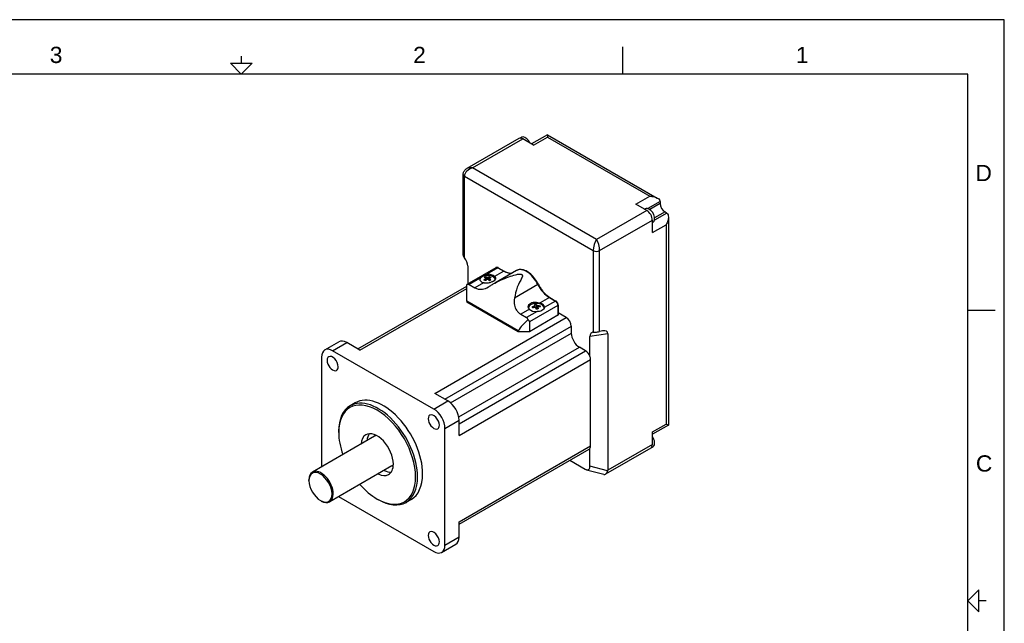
# Model space of a CAD drawing. Extents: x 0 to 21, y 0 to 16.
# Tile 4 of 4: x 7.5 to 21, y 7.7 to 16. Entities that reach past the tile are written whole.
import ezdxf

# ---------------------------------------------------------------- set-up
doc = ezdxf.new("R2010")
doc.units = 0
doc.header["$MEASUREMENT"] = 0
for name, color, linetype in [('CONTINUOUS', 7, 'CONTINUOUS'), ('TANGENT_EDGES', 7, 'CONTINUOUS'), ('VISIBLE', 7, 'CONTINUOUS')]:
    doc.layers.add(name, color=color, linetype=linetype)

# ---------------------------------------------------------------- blocks, each defined once
blk = doc.blocks.new('BLOCK0')
at = {"layer": 'CONTINUOUS'}
for p, q in [((21, 16), (0, 16)), ((21, 0), (21, 16)), ((15.75, 15.25), (15.75, 15.625)), ((10.5, 15.5), (10.5, 15.4)), ((20.5, 15.25), (0.5, 15.25)), ((20.5, 0.75), (20.5, 15.25)), ((20.5, 12), (20.875, 12)), ((20.75, 8), (20.65, 8))]:
    blk.add_line(p, q, dxfattribs=at)
for points in [[(10.35, 15.4), (10.65, 15.4), (10.5, 15.25), (10.5, 15.25), (10.35, 15.4)], [(20.65, 7.85), (20.65, 8.15), (20.5, 8), (20.5, 8), (20.65, 7.85)]]:
    blk.add_lwpolyline(points, dxfattribs=at)
at = {"layer": 'CONTINUOUS', "char_height": 0.22404, "attachment_point": 4}
for s, insert in [('{\\fArial|b0|i0|c0|p0;\\C7;3}{\\fArial|b0|i0|c0|p0;\\C7;}', (7.865, 15.514)), ('{\\fArial|b0|i0|c0|p0;\\C7;2}{\\fArial|b0|i0|c0|p0;\\C7;}', (12.865, 15.514)), ('{\\fArial|b0|i0|c0|p0;\\C7;1}{\\fArial|b0|i0|c0|p0;\\C7;}', (18.132, 15.514)), ('{\\fArial|b0|i0|c0|p0;\\C7;D}{\\fArial|b0|i0|c0|p0;\\C7;}', (20.603, 13.889)), ('{\\fArial|b0|i0|c0|p0;\\C7;C}{\\fArial|b0|i0|c0|p0;\\C7;}', (20.609, 9.889))]:
    blk.add_mtext(s, dxfattribs=dict(at, insert=insert))

msp = doc.modelspace()

# ---------------------------------------------------------------- linework, layer by layer
at = {"layer": 'TANGENT_EDGES'}
for p, q in [((14.523, 14.273), (14.712, 14.382)), ((14.712, 14.382), (16.12, 13.569)), ((13.682, 13.959), (14.374, 14.358)), ((15.387, 12.975), (13.682, 13.959)), ((13.572, 13.844), (15.343, 12.821)), ((13.572, 12.72), (13.572, 13.844)), ((15.931, 13.46), (16.12, 13.569)), ((16.263, 13.498), (16.093, 13.4)), ((16.264, 13.468), (16.121, 13.386)), ((16.079, 13.374), (15.387, 12.975)), ((16.356, 13.338), (16.186, 13.239)), ((16.331, 13.353), (16.188, 13.271)), ((15.431, 12.821), (16.157, 13.24)), ((16.157, 13.069), (16.346, 13.178)), ((16.346, 13.178), (16.346, 10.433)), ((15.343, 12.821), (15.343, 11.698)), ((15.431, 11.707), (15.431, 12.821)), ((14.03, 12.584), (13.878, 12.496)), ((14.112, 12.537), (13.985, 12.464)), ((14.03, 12.584), (14.112, 12.537)), ((13.779, 12.439), (13.635, 12.356)), ((13.835, 12.377), (13.716, 12.309)), ((14.583, 12.353), (14.259, 12.166)), ((12.133, 11.451), (13.604, 12.3)), ((14.857, 12.065), (14.466, 11.84)), ((14.74, 12.174), (14.614, 12.101)), ((14.822, 12.127), (14.67, 12.039)), ((14.74, 12.174), (14.822, 12.127)), ((14.857, 12.065), (14.857, 11.931)), ((14.464, 12.014), (14.345, 11.946)), ((14.571, 11.982), (14.427, 11.899)), ((13.163, 10.856), (14.972, 11.901)), ((13.302, 10.776), (15.042, 11.78)), ((13.381, 10.725), (15.042, 11.684)), ((15.543, 11.677), (15.297, 11.639)), ((11.757, 11.443), (11.952, 11.555)), ((13.492, 10.532), (15.153, 11.491)), ((13.497, 10.438), (15.237, 11.443)), ((13.497, 10.277), (15.307, 11.322)), ((13.149, 10.639), (13.344, 10.751)), ((13.302, 10.374), (13.497, 10.486)), ((16.157, 10.324), (16.346, 10.433)), ((13.497, 9.088), (15.307, 10.133)), ((16.157, 10.153), (15.543, 9.798)), ((15.541, 9.787), (15.297, 9.852)), ((13.302, 8.766), (13.497, 8.879))]:
    msp.add_line(p, q, dxfattribs=at)
for centre, major_axis, ratio, start_param, end_param in [((13.682, 13.87), (-0.103, -0.056), 0.717259, -1.946105, -0.375309), ((13.682, 13.87), (-0.103, 0.056), 0.717259, -1.195488, -0.410089), ((13.616, 13.87), (-0.0625, 0), 0.57735, 0, 0.785398), ((15.387, 12.885), (-0.028, -0.109), 0.308778, -2.441082, -0.870286), ((15.387, 12.885), (0.028, -0.109), 0.308778, 0.870286, 2.441082), ((15.387, 12.847), (-0.0625, 0), 0.57735, 0.785398, 2.356194), ((14.03, 12.543), (-0.025, 0.0433), 0.57735, -0.785398, 0), ((14.03, 12.572), (0.0075, 0.013), 0.57735, 0, 0.785398), ((14.112, 12.525), (0.0075, 0.013), 0.57735, 0, 0.785398), ((14.112, 12.767), (0.141, -0.244), 0.57735, -0.785398, -0.173629), ((14.426, 12.302), (-0.141, 0.244), 0.57735, -1.693494, 0), ((14.575, 12.35), (0.0135, 0.0066), 0.099931, -0.951755, 0), ((14.74, 12.404), (0.141, -0.244), 0.57735, -1.693494, -0.785398), ((14.74, 12.162), (0.0075, 0.013), 0.57735, 0, 0.785398), ((14.822, 12.114), (0.0075, 0.013), 0.57735, 0, 0.785398), ((14.822, 12.086), (0.025, -0.0433), 0.57735, 0.785398, 2.356194), ((14.847, 12.072), (0.015, 0), 0.57735, 5.497787, 6.283185)]:
    msp.add_ellipse(centre, major_axis=major_axis, ratio=ratio, start_param=start_param, end_param=end_param, dxfattribs=at)
at = {"layer": 'VISIBLE'}
for p, q in [((14.32, 14.364), (13.604, 13.951)), ((14.332, 14.368), (14.354, 14.381)), ((14.716, 14.416), (14.495, 14.289)), ((14.716, 14.416), (14.716, 14.416)), ((14.716, 14.416), (16.225, 13.545)), ((14.523, 14.273), (14.374, 14.358)), ((13.553, 12.757), (13.553, 13.87)), ((16.079, 13.374), (15.931, 13.46)), ((16.264, 13.486), (16.264, 13.468)), ((16.05, 13.391), (16.059, 13.397)), ((16.331, 13.353), (16.346, 13.344)), ((16.378, 13.281), (16.378, 10.42)), ((16.157, 13.069), (16.157, 13.24)), ((16.157, 13.206), (16.166, 13.211)), ((13.617, 12.609), (13.617, 12.363)), ((14.005, 12.586), (13.604, 12.355)), ((14.285, 12.546), (13.987, 12.374)), ((14.037, 12.585), (14.119, 12.538)), ((12.104, 11.467), (13.604, 12.333)), ((13.604, 12.126), (13.604, 12.355)), ((13.604, 12.355), (13.604, 12.355)), ((13.635, 12.356), (13.716, 12.309)), ((13.781, 12.418), (13.781, 12.418)), ((13.781, 12.418), (13.781, 12.418)), ((13.87, 12.416), (13.86, 12.444)), ((13.869, 12.415), (13.86, 12.435)), ((13.875, 12.42), (13.861, 12.463)), ((13.885, 12.423), (13.881, 12.456)), ((13.893, 12.423), (13.897, 12.456)), ((13.902, 12.418), (13.918, 12.463)), ((13.907, 12.415), (13.917, 12.444)), ((13.908, 12.414), (13.917, 12.434)), ((14.311, 11.717), (13.604, 12.126)), ((13.604, 12.126), (13.604, 12.113)), ((14.311, 11.705), (13.604, 12.113)), ((14.546, 12.037), (14.54, 12.064)), ((14.562, 12.016), (14.561, 12.079)), ((14.565, 12.016), (14.568, 12.068)), ((14.569, 12.016), (14.582, 12.063)), ((14.6, 12.047), (14.61, 12.062)), ((14.748, 12.175), (14.829, 12.127)), ((14.862, 12.072), (14.862, 11.937)), ((14.345, 11.946), (14.427, 11.899)), ((14.857, 11.931), (14.466, 11.705)), ((14.517, 12.034), (14.505, 12.048)), ((14.538, 12.04), (14.532, 12.056)), ((14.573, 12.017), (14.58, 12.039)), ((14.667, 12.03), (14.667, 12.031)), ((14.972, 11.901), (14.862, 11.965)), ((14.466, 11.84), (14.466, 11.705)), ((14.311, 11.705), (14.311, 11.717)), ((14.466, 11.705), (14.311, 11.705)), ((15.042, 11.684), (15.042, 11.78)), ((15.543, 11.677), (15.543, 9.798)), ((11.649, 11.453), (11.844, 11.566)), ((12.133, 11.451), (11.952, 11.555)), ((15.297, 11.367), (15.297, 11.639)), ((13.149, 10.639), (11.757, 11.443)), ((15.237, 11.443), (15.153, 11.491)), ((11.604, 11.354), (11.604, 9.843)), ((15.307, 10.133), (15.307, 11.322)), ((13.344, 10.751), (13.163, 10.856)), ((12.069, 10.725), (12, 10.685)), ((13.497, 10.277), (13.497, 10.486)), ((11.841, 10.317), (11.841, 10.334)), ((13.302, 8.766), (13.302, 10.374)), ((16.378, 10.42), (16.157, 10.292)), ((16.157, 10.153), (16.157, 10.324)), ((16.378, 10.42), (16.378, 10.42)), ((12.335, 10.265), (11.48, 9.771)), ((13.497, 9.055), (15.286, 10.088)), ((15.297, 9.852), (15.297, 10.098)), ((16.134, 10.103), (15.513, 9.744)), ((16.144, 10.111), (16.166, 10.124)), ((15.021, 9.934), (15.23, 9.813)), ((12.571, 9.856), (11.717, 9.362)), ((15.25, 9.805), (15.489, 9.741)), ((11.431, 9.654), (11.431, 9.663)), ((11.59, 9.379), (11.598, 9.374)), ((11.84, 9.434), (13.149, 8.678)), ((12.37, 9.401), (12.383, 9.393)), ((12.837, 9.395), (12.767, 9.355)), ((13.497, 8.879), (13.497, 9.088)), ((13.257, 8.667), (13.452, 8.78))]:
    msp.add_line(p, q, dxfattribs=at)
for centre, major_axis, ratio, start_param, end_param in [((14.374, 14.269), (-0.0547, 0.0947), 0.57735, -0.785398, 0), ((14.408, 14.288), (-0.0535, 0.0927), 0.57735, -0.392303, 0), ((14.408, 14.288), (-0.0535, 0.0927), 0.57735, -1.736942, -0.392303), ((16.187, 13.441), (0.0547, 0.0947), 0.57735, -0.785398, -0.644161), ((16.331, 13.43), (-0.047, 0.0814), 0.57735, 0.785398, 2.356194), ((16.113, 13.304), (-0.0535, 0.0927), 0.57735, -0.392303, 0), ((16.079, 13.285), (-0.0547, 0.0947), 0.57735, 3.926991, 5.497787), ((16.113, 13.304), (-0.0535, 0.0927), 0.57735, 3.141593, 5.890882), ((16.268, 13.3), (0.109, 0), 0.57735, 0.644161, 0.785398), ((13.515, 12.668), (0.082, -0.108), 0.565741, 0.644881, 1.629701), ((13.889, 12.418), (0.107, 0), 0.57735, 0.770924, 3.141593), ((13.889, 12.433), (0.11, 0), 0.57735, 0.50558, 1.668525), ((13.889, 12.433), (0.11, 0), 0.57735, 3.043864, 3.141593), ((13.889, 12.433), (0.11, 0), 0.57735, 3.141593, 4.206809), ((13.889, 12.418), (0.107, 0), 0.57735, 0.082627, 0.770924), ((14.56, 12.031), (0.107, 0), 0.57735, 0.234768, 3.124794), ((14.56, 12.045), (0.11, 0), 0.57735, 0, 1.065217), ((14.56, 12.045), (0.11, 0), 0.57735, 3.647172, 4.810117), ((14.56, 12.031), (0.107, 0), 0.57735, 0, 0.234768), ((14.56, 12.031), (0.107, 0), 0.57735, 6.272956, 6.283185), ((14.56, 12.045), (0.11, 0), 0.57735, 6.185457, 6.283185), ((14.847, 11.937), (0.015, 0), 0.57735, 5.497787, 6.283185), ((14.396, 11.84), (0.0707, 0), 0.57735, 0, 0.812268), ((14.972, 11.82), (-0.0492, 0.0852), 0.57735, 3.926991, 5.497787), ((15.153, 11.619), (-0.079, 0.136), 0.57735, 0.785398, 2.356194), ((15.4, 11.58), (-0.082, 0.108), 0.565741, -0.294001, 0.644881), ((15.4, 11.58), (-0.082, 0.108), 0.565741, -0.33994, -0.294001), ((15.366, 11.575), (0.169, 0.127), 0.402543, 0.644881, 0.897786), ((15.366, 11.575), (0.169, 0.127), 0.402543, -0.294001, 0.644881), ((11.952, 11.378), (0.108, -0.188), 0.57735, -3.926991, -3.141593), ((11.757, 11.266), (0.108, -0.188), 0.57735, -3.141593, -2.356194), ((11.757, 11.266), (0.108, -0.188), 0.57735, -3.926991, -3.141593), ((15.237, 11.362), (-0.0492, 0.0852), 0.57735, -1.840411, -0.785398), ((11.757, 11.266), (0.0541, -0.0938), 0.57735, -3.141593, 0), ((11.757, 11.266), (0.0541, -0.0938), 0.57735, 0.785398, 3.141593), ((15.237, 11.362), (-0.0492, 0.0852), 0.57735, 3.926991, 4.442774), ((11.757, 11.266), (0.0541, -0.0938), 0.57735, 0, 0.785398), ((12.37, 10.012), (-0.374, 0.648), 0.57735, 3.926991, 7.068583), ((12.383, 10.02), (-0.384, 0.665), 0.57735, 3.926991, 6.283185), ((12.453, 10.06), (0.384, -0.665), 0.57735, 0.785398, 3.141593), ((13.344, 10.575), (0.108, -0.188), 0.57735, 0.785398, 2.356194), ((12.383, 10.02), (-0.384, 0.665), 0.57735, 0, 0.785398), ((13.149, 10.462), (0.0541, -0.0938), 0.57735, 0.785398, 3.141593), ((13.149, 10.462), (0.108, -0.188), 0.57735, 0.785398, 2.356194), ((13.149, 10.462), (0.0541, -0.0938), 0.57735, -3.141593, 0), ((12.37, 10.012), (-0.374, 0.648), 0.57735, 0.785398, 1.249508), ((12.37, 10.012), (0.157, -0.273), 0.57735, 0.785398, 3.141593), ((12.453, 10.06), (0.157, -0.273), 0.57735, -2.873218, -2.418858), ((13.149, 10.462), (0.0541, -0.0938), 0.57735, 0, 0.785398), ((12.37, 10.012), (0.157, -0.273), 0.57735, -3.141593, -2.418858), ((12.453, 10.06), (0.118, -0.205), 0.57735, -3.339297, -3.141593), ((16.113, 10.217), (-0.0535, 0.0927), 0.57735, 3.141593, 4.878535), ((15.237, 10.173), (-0.0492, 0.0852), 0.57735, 3.141593, 3.411208), ((15.237, 10.173), (-0.0492, 0.0852), 0.57735, 3.411208, 3.926991), ((16.079, 10.197), (0.0547, -0.0947), 0.57735, 0, 0.785398), ((11.59, 9.562), (-0.112, 0.194), 0.57735, 3.926991, 7.068583), ((11.598, 9.567), (-0.118, 0.205), 0.57735, 0, 0.785398), ((11.598, 9.567), (-0.118, 0.205), 0.57735, 3.926991, 6.283185), ((12.453, 10.06), (0.157, -0.273), 0.57735, -0.722734, -0.268375), ((12.37, 10.012), (0.157, -0.273), 0.57735, 0, 0.785398), ((12.453, 10.06), (0.118, -0.205), 0.57735, 0, 0.197704), ((15.208, 9.93), (0.071, -0.122), 0.447214, -0.659058, -0.420534), ((15.208, 9.93), (0.071, -0.122), 0.447214, -0.420534, 0.659058), ((15.486, 9.855), (-0.015, 0.115), 0.515246, 3.35186, 4.010918), ((15.332, 9.766), (0.211, 0.039), 0.410754, -0.203082, -0.076742), ((11.59, 9.562), (-0.112, 0.194), 0.57735, 0.785398, 2.356194), ((12.37, 10.012), (-0.374, 0.648), 0.57735, 2.356194, 3.926991), ((12.37, 10.012), (0.157, -0.273), 0.57735, -0.722734, 0), ((12.383, 10.02), (-0.384, 0.665), 0.57735, 3.141593, 3.926991), ((12.453, 10.06), (0.384, -0.665), 0.57735, 0, 0.785398), ((15.486, 9.855), (-0.015, 0.115), 0.515246, 2.931325, 3.35186), ((12.37, 10.012), (-0.374, 0.648), 0.57735, 1.892085, 2.356194), ((11.59, 9.562), (-0.112, 0.194), 0.57735, 2.356194, 3.926991), ((11.598, 9.567), (-0.118, 0.205), 0.57735, 2.356194, 3.141593), ((11.598, 9.567), (-0.118, 0.205), 0.57735, 3.141593, 3.926991), ((12.383, 10.02), (-0.384, 0.665), 0.57735, 2.356194, 3.141593), ((13.149, 8.855), (0.0541, -0.0938), 0.57735, -3.141593, 0), ((13.149, 8.855), (0.0541, -0.0938), 0.57735, 0.785398, 3.141593), ((13.149, 8.855), (0.0541, -0.0938), 0.57735, 0, 0.785398), ((13.344, 8.967), (0.108, -0.188), 0.57735, 0, 0.785398), ((13.149, 8.855), (0.108, -0.188), 0.57735, -0.785398, 0), ((13.149, 8.855), (0.108, -0.188), 0.57735, 0, 0.785398)]:
    msp.add_ellipse(centre, major_axis=major_axis, ratio=ratio, start_param=start_param, end_param=end_param, dxfattribs=at)
for points, knots in [([(14.716, 14.416), (14.715, 14.416), (14.715, 14.413), (14.713, 14.402), (14.712, 14.393), (14.712, 14.383), (14.712, 14.382), (14.712, 14.382)], [1.4082373, 1.4082373, 1.4082373, 1.4082373, 1.5218996, 1.5218996, 1.6556822, 1.6556822, 1.6582222, 1.6582222, 1.6582222, 1.6582222]), ([(13.553, 13.87), (13.553, 13.877), (13.555, 13.885), (13.559, 13.899), (13.561, 13.906), (13.568, 13.918), (13.572, 13.924), (13.581, 13.933), (13.585, 13.937), (13.594, 13.945), (13.599, 13.948), (13.604, 13.951)], [0, 0, 0, 0, 0.1570796, 0.1570796, 0.3141593, 0.3141593, 0.4712389, 0.4712389, 0.6283185, 0.6283185, 0.7853982, 0.7853982, 0.7853982, 0.7853982]), ([(16.12, 13.569), (16.121, 13.569), (16.121, 13.569), (16.139, 13.569), (16.158, 13.568), (16.194, 13.56), (16.211, 13.554), (16.225, 13.545)], [0, 0, 0, 0, 0.00254, 0.00254, 0.1363225, 0.1363225, 0.2696664, 0.2696664, 0.2696664, 0.2696664]), ([(16.225, 13.545), (16.225, 13.545), (16.225, 13.545), (16.235, 13.54), (16.244, 13.533), (16.258, 13.516), (16.262, 13.507), (16.263, 13.498)], [0.2696664, 0.2696664, 0.2696664, 0.2696664, 0.2701051, 0.2701051, 0.3618103, 0.3618103, 0.4535155, 0.4535155, 0.4535155, 0.4535155]), ([(16.378, 13.281), (16.378, 13.264), (16.375, 13.247), (16.364, 13.211), (16.355, 13.194), (16.346, 13.179), (16.346, 13.178), (16.346, 13.178)], [1.3885558, 1.3885558, 1.3885558, 1.3885558, 1.5218996, 1.5218996, 1.6556822, 1.6556822, 1.6582222, 1.6582222, 1.6582222, 1.6582222]), ([(16.356, 13.338), (16.363, 13.332), (16.369, 13.324), (16.376, 13.303), (16.378, 13.292), (16.378, 13.281), (16.378, 13.281), (16.378, 13.281)], [1.2047066, 1.2047066, 1.2047066, 1.2047066, 1.2964118, 1.2964118, 1.388117, 1.388117, 1.3885558, 1.3885558, 1.3885558, 1.3885558]), ([(13.554, 12.757), (13.554, 12.754), (13.554, 12.751), (13.556, 12.744), (13.558, 12.74), (13.563, 12.732), (13.566, 12.727), (13.57, 12.722), (13.571, 12.721), (13.572, 12.72)], [-0.4272048, -0.4272048, -0.4272048, -0.4272048, -0.3920288, -0.3920288, -0.3526376, -0.3526376, -0.3132464, -0.3132464, -0.3026934, -0.3026934, -0.3026934, -0.3026934]), ([(13.779, 12.439), (13.78, 12.446), (13.783, 12.451), (13.794, 12.462), (13.802, 12.467), (13.82, 12.478), (13.831, 12.483), (13.854, 12.492), (13.866, 12.495), (13.878, 12.496)], [0.215381, 0.215381, 0.215381, 0.215381, 0.3032885, 0.3032885, 0.4009627, 0.4009627, 0.498637, 0.498637, 0.5865445, 0.5865445, 0.5865445, 0.5865445]), ([(13.987, 12.374), (14.02, 12.394), (14.057, 12.411), (14.174, 12.458), (14.244, 12.481), (14.308, 12.496), (14.324, 12.499), (14.342, 12.498), (14.347, 12.498), (14.354, 12.496), (14.356, 12.495), (14.358, 12.494), (14.358, 12.494), (14.359, 12.494)], [0.125855, 0.125855, 0.125855, 0.125855, 0.412201, 0.412201, 0.930892, 0.930892, 1.128568, 1.128568, 1.200294, 1.200294, 1.240891, 1.240891, 1.248143, 1.248143, 1.248143, 1.248143]), ([(14.037, 12.585), (14.036, 12.586), (14.034, 12.587), (14.03, 12.588), (14.027, 12.589), (14.023, 12.59), (14.021, 12.59), (14.016, 12.59), (14.014, 12.59), (14.009, 12.589), (14.007, 12.588), (14.005, 12.586)], [1.5707963, 1.5707963, 1.5707963, 1.5707963, 1.727876, 1.727876, 1.8849556, 1.8849556, 2.0420352, 2.0420352, 2.1991149, 2.1991149, 2.3561945, 2.3561945, 2.3561945, 2.3561945]), ([(14.119, 12.538), (14.129, 12.532), (14.14, 12.527), (14.16, 12.519), (14.17, 12.516), (14.189, 12.512), (14.198, 12.511), (14.214, 12.511), (14.221, 12.512), (14.227, 12.513)], [4.712389, 4.712389, 4.712389, 4.712389, 4.8694686, 4.8694686, 5.0265482, 5.0265482, 5.1836279, 5.1836279, 5.3148567, 5.3148567, 5.3148567, 5.3148567]), ([(14.359, 12.494), (14.36, 12.493), (14.361, 12.492), (14.364, 12.489), (14.366, 12.487), (14.369, 12.481), (14.369, 12.475), (14.366, 12.46), (14.362, 12.45), (14.344, 12.411), (14.318, 12.37), (14.28, 12.266), (14.269, 12.217), (14.259, 12.166)], [1.248143, 1.248143, 1.248143, 1.248143, 1.278192, 1.278192, 1.331259, 1.331259, 1.449626, 1.449626, 1.617734, 1.617734, 2.064714, 2.064714, 2.482657, 2.482657, 2.482657, 2.482657]), ([(14.588, 12.357), (14.575, 12.384), (14.559, 12.41), (14.524, 12.457), (14.504, 12.479), (14.462, 12.515), (14.441, 12.53), (14.397, 12.552), (14.374, 12.559), (14.333, 12.562), (14.313, 12.559), (14.292, 12.55), (14.288, 12.549), (14.285, 12.546)], [0.662701, 0.662701, 0.662701, 0.662701, 0.989608, 0.989608, 1.316689, 1.316689, 1.645138, 1.645138, 1.9736, 1.9736, 2.288615, 2.288615, 2.356194, 2.356194, 2.356194, 2.356194]), ([(13.604, 12.355), (13.605, 12.355), (13.606, 12.356), (13.612, 12.358), (13.617, 12.359), (13.625, 12.359), (13.628, 12.359), (13.632, 12.357), (13.633, 12.357), (13.635, 12.356)], [0.1754993, 0.1754993, 0.1754993, 0.1754993, 0.1869899, 0.1869899, 0.2320702, 0.2320702, 0.2621579, 0.2621579, 0.2764506, 0.2764506, 0.2764506, 0.2764506]), ([(13.999, 12.436), (13.999, 12.43), (13.996, 12.423), (13.985, 12.41), (13.976, 12.403), (13.966, 12.397), (13.956, 12.392), (13.944, 12.386), (13.917, 12.377), (13.902, 12.374), (13.875, 12.371), (13.86, 12.372), (13.843, 12.375), (13.839, 12.376), (13.835, 12.377)], [-0.2116044, -0.2116044, -0.2116044, -0.2116044, -0.1062279, -0.1062279, 0, 0, 0, 0.1062279, 0.1062279, 0.2124559, 0.2124559, 0.3177681, 0.3177681, 0.3472548, 0.3472548, 0.3472548, 0.3472548]), ([(13.84, 12.419), (13.843, 12.422), (13.846, 12.424), (13.853, 12.43), (13.856, 12.432), (13.86, 12.435)], [0, 0, 0, 0, 0.03447207, 0.03447207, 0.07259019, 0.07259019, 0.07259019, 0.07259019]), ([(13.859, 12.408), (13.856, 12.41), (13.853, 12.412), (13.846, 12.415), (13.843, 12.417), (13.84, 12.419)], [0, 0, 0, 0, 0.03491193, 0.03491193, 0.06984553, 0.06984553, 0.06984553, 0.06984553]), ([(13.841, 12.452), (13.844, 12.454), (13.847, 12.456), (13.854, 12.46), (13.857, 12.461), (13.861, 12.463)], [0, 0, 0, 0, 0.03491193, 0.03491193, 0.06984553, 0.06984553, 0.06984553, 0.06984553]), ([(13.86, 12.444), (13.857, 12.446), (13.853, 12.447), (13.847, 12.45), (13.844, 12.451), (13.841, 12.452)], [0, 0, 0, 0, 0.03769119, 0.03769119, 0.07259017, 0.07259017, 0.07259017, 0.07259017]), ([(13.88, 12.423), (13.876, 12.42), (13.873, 12.418), (13.866, 12.413), (13.863, 12.41), (13.859, 12.408)], [0, 0, 0, 0, 0.03769119, 0.03769119, 0.07259017, 0.07259017, 0.07259017, 0.07259017]), ([(13.86, 12.435), (13.86, 12.436), (13.86, 12.438), (13.86, 12.441), (13.86, 12.443), (13.86, 12.444)], [0, 0, 0, 0, 0.02060525, 0.02060525, 0.0412124, 0.0412124, 0.0412124, 0.0412124]), ([(13.861, 12.463), (13.864, 12.462), (13.867, 12.461), (13.874, 12.459), (13.877, 12.457), (13.881, 12.456)], [0, 0, 0, 0, 0.03447207, 0.03447207, 0.07259019, 0.07259019, 0.07259019, 0.07259019]), ([(13.896, 12.423), (13.894, 12.423), (13.891, 12.423), (13.885, 12.423), (13.883, 12.423), (13.88, 12.423)], [0, 0, 0, 0, 0.02060525, 0.02060525, 0.0412124, 0.0412124, 0.0412124, 0.0412124]), ([(13.881, 12.456), (13.884, 12.456), (13.886, 12.456), (13.892, 12.456), (13.894, 12.456), (13.897, 12.456)], [0, 0, 0, 0, 0.02060525, 0.02060525, 0.0412124, 0.0412124, 0.0412124, 0.0412124]), ([(13.916, 12.407), (13.913, 12.41), (13.91, 12.412), (13.903, 12.418), (13.9, 12.42), (13.896, 12.423)], [0, 0, 0, 0, 0.03447207, 0.03447207, 0.07259019, 0.07259019, 0.07259019, 0.07259019]), ([(13.897, 12.456), (13.901, 12.457), (13.904, 12.459), (13.911, 12.461), (13.914, 12.462), (13.918, 12.463)], [0, 0, 0, 0, 0.03769119, 0.03769119, 0.07259017, 0.07259017, 0.07259017, 0.07259017]), ([(13.936, 12.418), (13.933, 12.417), (13.93, 12.415), (13.923, 12.411), (13.92, 12.409), (13.916, 12.407)], [0, 0, 0, 0, 0.03491193, 0.03491193, 0.06984553, 0.06984553, 0.06984553, 0.06984553]), ([(13.937, 12.451), (13.934, 12.45), (13.931, 12.449), (13.924, 12.447), (13.921, 12.445), (13.917, 12.444)], [0, 0, 0, 0, 0.03447207, 0.03447207, 0.07259019, 0.07259019, 0.07259019, 0.07259019]), ([(13.917, 12.444), (13.917, 12.442), (13.917, 12.441), (13.917, 12.438), (13.917, 12.436), (13.917, 12.434)], [0, 0, 0, 0, 0.02060525, 0.02060525, 0.0412124, 0.0412124, 0.0412124, 0.0412124]), ([(13.917, 12.434), (13.92, 12.432), (13.924, 12.429), (13.93, 12.424), (13.933, 12.421), (13.936, 12.418)], [0, 0, 0, 0, 0.03769119, 0.03769119, 0.07259017, 0.07259017, 0.07259017, 0.07259017]), ([(13.918, 12.463), (13.921, 12.461), (13.924, 12.459), (13.931, 12.455), (13.934, 12.453), (13.937, 12.451)], [0, 0, 0, 0, 0.03491193, 0.03491193, 0.06984553, 0.06984553, 0.06984553, 0.06984553]), ([(13.985, 12.464), (13.987, 12.462), (13.989, 12.46), (13.996, 12.45), (13.999, 12.443), (13.999, 12.436), (13.999, 12.436), (13.999, 12.436)], [-0.3472548, -0.3472548, -0.3472548, -0.3472548, -0.3177681, -0.3177681, -0.2124559, -0.2124559, -0.2116044, -0.2116044, -0.2116044, -0.2116044]), ([(14.588, 12.357), (14.596, 12.341), (14.604, 12.326), (14.623, 12.296), (14.633, 12.282), (14.654, 12.255), (14.665, 12.243), (14.688, 12.219), (14.7, 12.209), (14.724, 12.19), (14.736, 12.182), (14.748, 12.175)], [3.8042935, 3.8042935, 3.8042935, 3.8042935, 3.9859126, 3.9859126, 4.1675317, 4.1675317, 4.3491508, 4.3491508, 4.5307699, 4.5307699, 4.712389, 4.712389, 4.712389, 4.712389]), ([(13.716, 12.309), (13.73, 12.301), (13.745, 12.295), (13.779, 12.288), (13.798, 12.287), (13.846, 12.294), (13.874, 12.305), (13.904, 12.322), (13.906, 12.323), (13.908, 12.324)], [0, 0, 0, 0, 0.147299, 0.147299, 0.3285224, 0.3285224, 0.5858535, 0.5858535, 0.6030483, 0.6030483, 0.6030483, 0.6030483]), ([(14.259, 12.166), (14.253, 12.134), (14.253, 12.101), (14.265, 12.044), (14.275, 12.021), (14.296, 11.988), (14.306, 11.977), (14.325, 11.959), (14.335, 11.952), (14.345, 11.946)], [0, 0, 0, 0, 0.2644351, 0.2644351, 0.4783159, 0.4783159, 0.6059775, 0.6059775, 0.7177649, 0.7177649, 0.7177649, 0.7177649]), ([(14.45, 12.048), (14.45, 12.058), (14.453, 12.068), (14.464, 12.086), (14.473, 12.094), (14.492, 12.105), (14.505, 12.109), (14.532, 12.113), (14.547, 12.113), (14.574, 12.11), (14.589, 12.108), (14.606, 12.103), (14.61, 12.102), (14.614, 12.101)], [0.6434222, 0.6434222, 0.6434222, 0.6434222, 0.7492214, 0.7492214, 0.8550207, 0.8550207, 0.9612486, 0.9612486, 1.0674765, 1.0674765, 1.1727887, 1.1727887, 1.2022753, 1.2022753, 1.2022753, 1.2022753]), ([(14.532, 12.056), (14.533, 12.058), (14.535, 12.059), (14.537, 12.062), (14.539, 12.063), (14.54, 12.064)], [0, 0, 0, 0, 0.02060525, 0.02060525, 0.0412124, 0.0412124, 0.0412124, 0.0412124]), ([(14.534, 12.076), (14.539, 12.077), (14.543, 12.077), (14.552, 12.079), (14.557, 12.079), (14.561, 12.079)], [0, 0, 0, 0, 0.03491193, 0.03491193, 0.06984553, 0.06984553, 0.06984553, 0.06984553]), ([(14.54, 12.064), (14.539, 12.066), (14.538, 12.069), (14.536, 12.072), (14.535, 12.074), (14.534, 12.076)], [0, 0, 0, 0, 0.03769119, 0.03769119, 0.07259017, 0.07259017, 0.07259017, 0.07259017]), ([(14.561, 12.079), (14.562, 12.078), (14.563, 12.076), (14.566, 12.072), (14.567, 12.07), (14.568, 12.068)], [0, 0, 0, 0, 0.03447207, 0.03447207, 0.07259019, 0.07259019, 0.07259019, 0.07259019]), ([(14.568, 12.068), (14.571, 12.067), (14.573, 12.066), (14.578, 12.065), (14.58, 12.064), (14.582, 12.063)], [0, 0, 0, 0, 0.02060525, 0.02060525, 0.0412124, 0.0412124, 0.0412124, 0.0412124]), ([(14.582, 12.063), (14.587, 12.063), (14.592, 12.063), (14.601, 12.063), (14.605, 12.063), (14.61, 12.062)], [0, 0, 0, 0, 0.03769119, 0.03769119, 0.07259017, 0.07259017, 0.07259017, 0.07259017]), ([(14.61, 12.062), (14.611, 12.06), (14.612, 12.057), (14.614, 12.052), (14.615, 12.05), (14.616, 12.047)], [0, 0, 0, 0, 0.03491193, 0.03491193, 0.06984553, 0.06984553, 0.06984553, 0.06984553]), ([(14.862, 12.072), (14.862, 12.076), (14.861, 12.08), (14.859, 12.089), (14.857, 12.093), (14.854, 12.102), (14.851, 12.106), (14.846, 12.113), (14.843, 12.116), (14.837, 12.123), (14.833, 12.125), (14.829, 12.127)], [0, 0, 0, 0, 0.314159, 0.314159, 0.628319, 0.628319, 0.942478, 0.942478, 1.256637, 1.256637, 1.570796, 1.570796, 1.570796, 1.570796]), ([(14.464, 12.014), (14.462, 12.016), (14.46, 12.019), (14.453, 12.029), (14.45, 12.039), (14.45, 12.048)], [0.5077836, 0.5077836, 0.5077836, 0.5077836, 0.5376808, 0.5376808, 0.6434222, 0.6434222, 0.6434222, 0.6434222]), ([(14.505, 12.048), (14.509, 12.049), (14.513, 12.051), (14.522, 12.054), (14.527, 12.055), (14.532, 12.056)], [0, 0, 0, 0, 0.03447207, 0.03447207, 0.07259019, 0.07259019, 0.07259019, 0.07259019]), ([(14.511, 12.032), (14.51, 12.035), (14.509, 12.038), (14.506, 12.043), (14.505, 12.045), (14.505, 12.048)], [0, 0, 0, 0, 0.03491193, 0.03491193, 0.06984553, 0.06984553, 0.06984553, 0.06984553]), ([(14.538, 12.04), (14.534, 12.039), (14.529, 12.038), (14.52, 12.035), (14.515, 12.034), (14.511, 12.032)], [0, 0, 0, 0, 0.03769119, 0.03769119, 0.07259017, 0.07259017, 0.07259017, 0.07259017]), ([(14.552, 12.035), (14.55, 12.036), (14.548, 12.037), (14.543, 12.038), (14.541, 12.039), (14.538, 12.04)], [0, 0, 0, 0, 0.02060525, 0.02060525, 0.0412124, 0.0412124, 0.0412124, 0.0412124]), ([(14.56, 12.015), (14.558, 12.018), (14.557, 12.022), (14.555, 12.028), (14.554, 12.032), (14.552, 12.035)], [0, 0, 0, 0, 0.03447207, 0.03447207, 0.07259019, 0.07259019, 0.07259019, 0.07259019]), ([(14.586, 12.019), (14.582, 12.018), (14.577, 12.018), (14.568, 12.016), (14.564, 12.016), (14.56, 12.015)], [0, 0, 0, 0, 0.03491193, 0.03491193, 0.06984553, 0.06984553, 0.06984553, 0.06984553]), ([(14.67, 12.039), (14.669, 12.032), (14.666, 12.024), (14.655, 12.008), (14.647, 12), (14.629, 11.989), (14.618, 11.986), (14.595, 11.983), (14.583, 11.983), (14.571, 11.982)], [0.215381, 0.215381, 0.215381, 0.215381, 0.3032885, 0.3032885, 0.4009627, 0.4009627, 0.498637, 0.498637, 0.5865445, 0.5865445, 0.5865445, 0.5865445]), ([(14.589, 12.047), (14.588, 12.046), (14.586, 12.044), (14.583, 12.042), (14.582, 12.04), (14.58, 12.039)], [0, 0, 0, 0, 0.02060525, 0.02060525, 0.0412124, 0.0412124, 0.0412124, 0.0412124]), ([(14.58, 12.039), (14.581, 12.036), (14.583, 12.032), (14.584, 12.026), (14.585, 12.022), (14.586, 12.019)], [0, 0, 0, 0, 0.03769119, 0.03769119, 0.07259017, 0.07259017, 0.07259017, 0.07259017]), ([(14.616, 12.047), (14.612, 12.047), (14.608, 12.047), (14.599, 12.047), (14.594, 12.047), (14.589, 12.047)], [0, 0, 0, 0, 0.03447207, 0.03447207, 0.07259019, 0.07259019, 0.07259019, 0.07259019]), ([(14.427, 11.899), (14.428, 11.898), (14.429, 11.897), (14.432, 11.895), (14.434, 11.892), (14.439, 11.885), (14.441, 11.881), (14.443, 11.873), (14.444, 11.871), (14.444, 11.869)], [0.2764506, 0.2764506, 0.2764506, 0.2764506, 0.287864, 0.287864, 0.3170248, 0.3170248, 0.3612977, 0.3612977, 0.3773998, 0.3773998, 0.3773998, 0.3773998]), ([(15.343, 11.698), (15.344, 11.698), (15.345, 11.698), (15.349, 11.698), (15.353, 11.698), (15.363, 11.698), (15.368, 11.698), (15.382, 11.698), (15.394, 11.699), (15.413, 11.702), (15.423, 11.705), (15.431, 11.707), (15.431, 11.707), (15.431, 11.707)], [0.3026934, 0.3026934, 0.3026934, 0.3026934, 0.3132464, 0.3132464, 0.3526376, 0.3526376, 0.3920288, 0.3920288, 0.4665524, 0.4665524, 0.5410759, 0.5410759, 0.5459359, 0.5459359, 0.5459359, 0.5459359]), ([(16.346, 10.433), (16.346, 10.433), (16.346, 10.433), (16.355, 10.428), (16.364, 10.425), (16.374, 10.42), (16.377, 10.419), (16.378, 10.42)], [0, 0, 0, 0, 0.00254, 0.00254, 0.1363225, 0.1363225, 0.2499848, 0.2499848, 0.2499848, 0.2499848])]:
    msp.add_open_spline(points, degree=3, knots=knots, dxfattribs=at)
for points in [[(13.908, 12.324), (13.92, 12.331), (13.933, 12.339), (13.945, 12.348)], [(13.945, 12.348), (13.958, 12.357), (13.972, 12.366), (13.987, 12.374)], [(14.444, 11.869), (14.389, 11.823), (14.343, 11.77), (14.311, 11.717)]]:
    msp.add_open_spline(points, degree=3, dxfattribs=at)

# ---------------------------------------------------------------- block references
at = {"layer": 'CONTINUOUS'}
msp.add_blockref('BLOCK0', (0, 0), dxfattribs=at)

doc.saveas('drawing.dxf')
